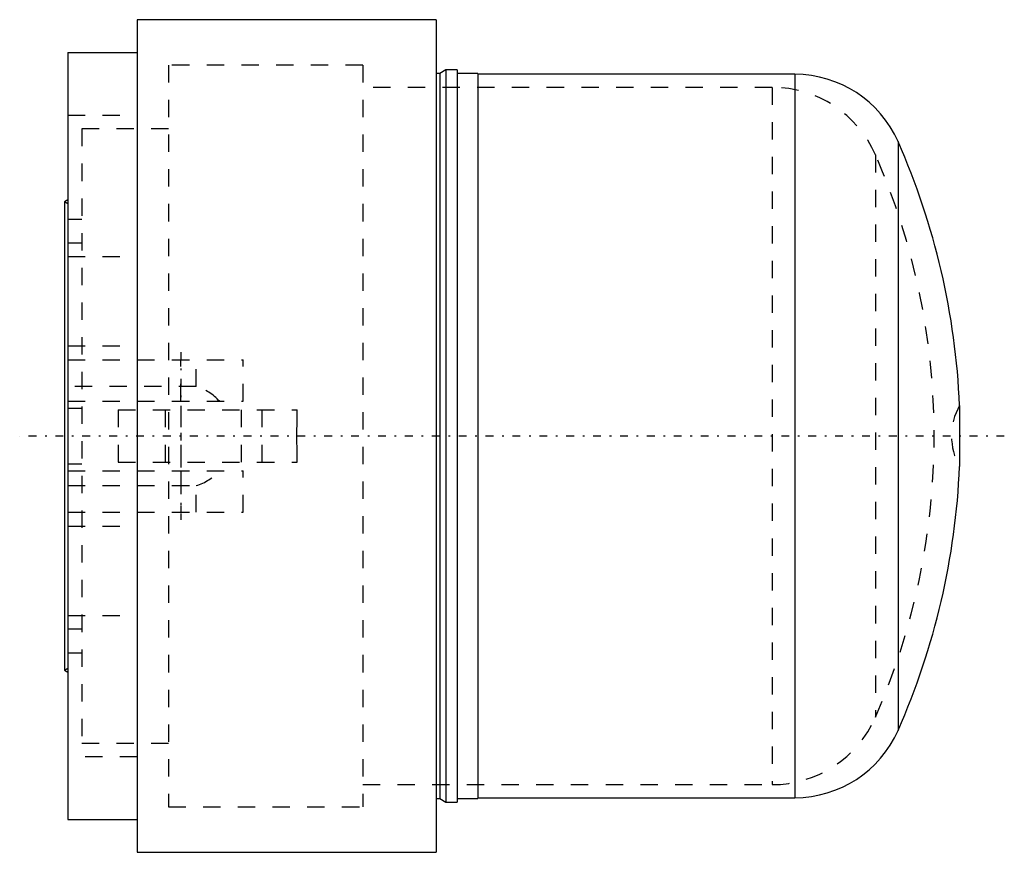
# Model space of a CAD drawing. Extents: x -2.6 to 54.2, y -24 to 24.
import ezdxf

# ---------------------------------------------------------------- set-up
doc = ezdxf.new("R2010")
doc.units = 0
doc.linetypes.add('CENTER', pattern=[1.5, 0.45, -0.5, 0.05, -0.5])
doc.linetypes.add('DASHED', pattern=[2, 1, -1])
for name, color, linetype in [('AM_0', 7, 'CONTINUOUS'), ('AM_3', 7, 'DASHED'), ('AM_7', 7, 'CENTER')]:
    doc.layers.add(name, color=color, linetype=linetype)

msp = doc.modelspace()

# ---------------------------------------------------------------- linework, layer by layer
at = {"layer": 'AM_0', "color": 7, "linetype": 'CONTINUOUS'}
for p, q in [((21.437, 24), (4.2, 24)), ((4.2, 24), (4.2, -24)), ((21.437, 24), (21.437, -24)), ((0.2, 22.115), (4.2, 22.115)), ((0.2, 22.115), (0.2, -22.115)), ((21.983, 21.1), (21.637, 20.9)), ((22.637, 21.1), (21.983, 21.1)), ((21.983, 21.1), (21.983, -21.1)), ((22.637, 21.1), (22.637, -21.1)), ((21.637, 20.9), (21.437, 20.9)), ((21.637, 20.9), (21.637, -20.9)), ((23.837, 20.9), (22.637, 20.9)), ((23.837, 20.9), (23.837, -20.9)), ((42.107, 20.85), (23.837, 20.85)), ((42.107, 20.85), (42.107, -20.85)), ((48.052, 16.977), (48.052, -16.977)), ((0.2, 13.615), (0, 13.5)), ((0.2, 13.385), (0, 13.5)), ((0, 13.5), (0, -13.5)), ((51.6, 1.754), (51.6, -1.754)), ((0, -13.5), (0.2, -13.615)), ((21.437, -20.9), (21.637, -20.9)), ((21.637, -20.9), (21.983, -21.1)), ((22.637, -20.9), (23.837, -20.9)), ((23.837, -20.85), (42.107, -20.85)), ((21.983, -21.1), (22.637, -21.1)), ((0.2, -22.115), (4.2, -22.115)), ((4.2, -24), (21.437, -24))]:
    msp.add_line(p, q, dxfattribs=at)
for centre, radius, start, end in [((42.107, 14.35), 6.5, 23.8426, 90), ((9.637, 0), 42, 2.393, 23.8426), ((9.637, 0), 42, 336.1574, 357.607), ((42.107, -14.35), 6.5, 270, 336.1574)]:
    msp.add_arc(centre, radius, start, end, dxfattribs=at)
at = {"layer": 'AM_3', "color": 6, "linetype": 'DASHED'}
for p, q in [((17.2, 21.375), (6, 21.375)), ((6, 21.375), (6, -21.375)), ((17.2, 21.375), (17.2, -21.375)), ((40.798, 20.1), (17.2, 20.1)), ((40.798, 20.1), (40.798, -20.1)), ((0.2, 18.5), (4.2, 18.5)), ((6, 17.7), (1, 17.7)), ((1, 17.7), (1, -17.7)), ((46.755, 16.2), (46.755, -16.2)), ((0.2, 12.5), (1, 12.5)), ((0.2, 11.136), (1, 11.136)), ((0.2, 10.339), (4.2, 10.339)), ((0.2, 5.2), (4.2, 5.2)), ((0.2, 4.4), (10.3, 4.4)), ((6.7, 2), (6.7, 4.4)), ((7.6, 2.862), (7.6, 4.4)), ((10.3, 2), (10.3, 4.4)), ((7.6, 2.862), (0.2, 2.862)), ((0.2, 2), (10.3, 2)), ((0.2, 1.6), (1, 1.6)), ((3.1, 1.5), (3.1, -1.5)), ((3.1, 1.5), (13.424, 1.5)), ((5.8, 1.5), (5.8, -1.5)), ((6.7, 1.5), (6.7, -1.5)), ((10.186, 1.5), (10.186, -1.5)), ((11.377, 1.5), (11.377, -1.5)), ((0.2, -1.6), (1, -1.6)), ((3.1, -1.5), (13.424, -1.5)), ((0.2, -2), (10.3, -2)), ((6.7, -2), (6.7, -4.4)), ((10.3, -4.4), (10.3, -2)), ((0.2, -2.862), (7.6, -2.862)), ((7.6, -4.4), (7.6, -2.862)), ((0.2, -4.4), (10.3, -4.4)), ((0.2, -5.2), (4.2, -5.2)), ((0.2, -10.339), (4.2, -10.339)), ((1, -11.136), (0.2, -11.136)), ((0.2, -12.5), (1, -12.5)), ((0, -13.5), (0.2, -13.385)), ((1, -17.7), (6, -17.7)), ((4.2, -18.5), (0.2, -18.5)), ((17.2, -20.1), (40.798, -20.1)), ((6, -21.375), (17.2, -21.375))]:
    msp.add_line(p, q, dxfattribs=at)
msp.add_lwpolyline([(13.424, -1.5), (13.409, -1), (13.397, 0), (13.409, 1), (13.424, 1.5)], dxfattribs=at)
for centre, radius, start, end in [((40.798, 13.6), 6.5, 23.5782, 90), ((9.637, 0), 40.5, 336.4218, 23.5782), ((6.7, 0), 3, 41.8103, 72.5424), ((54.687, 0), 3.55, 150.3974, 209.6026), ((6.7, 0), 3, 287.4576, 318.1897), ((40.798, -13.6), 6.5, 270, 336.4218)]:
    msp.add_arc(centre, radius, start, end, dxfattribs=at)
at = {"layer": 'AM_7', "color": 4, "linetype": 'CENTER'}
for p, q in [((6.7, 4.84), (6.7, -4.84)), ((54.18, 0), (-2.58, 0))]:
    msp.add_line(p, q, dxfattribs=at)

doc.saveas('drawing.dxf')
